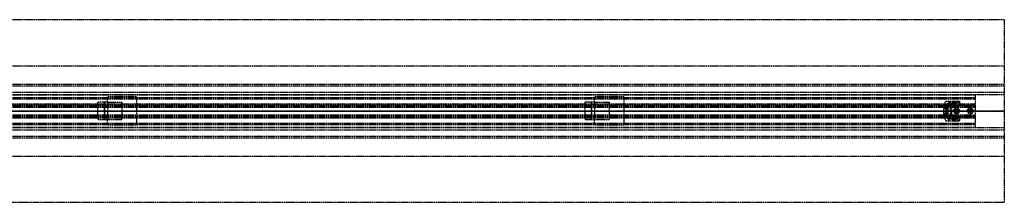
# Model space of a CAD drawing. Header units: millimetres. Extents: x 0 to 2050, y -94 to 94.
# Tile 13 of 13: x 1040 to 2050, y -94 to 94. Entities that reach past the tile are written whole.
import ezdxf

# ---------------------------------------------------------------- set-up
doc = ezdxf.new("R2010")
doc.units = ezdxf.units.MM
doc.header["$LTSCALE"] = 10
doc.linetypes.add('ALLCAD_Strich', pattern=[0.2, 0.15, -0.05])
doc.layers.add('BESCH_KONT_sich_schn_ansi_2d', color=40, linetype='Continuous')
doc.layers.add('BESCH_KONT_sich_schn_grun_2d', color=10, linetype='Continuous')

msp = doc.modelspace()

# ---------------------------------------------------------------- linework, layer by layer
at = {"layer": 'BESCH_KONT_sich_schn_ansi_2d', "linetype": 'ALLCAD_Strich'}
for p, q in [((0, 0, 2368), (2050, 0, 2368)), ((2050, 0, 2418), (0, 0, 2418)), ((2050, 0, 2361.5), (0, 0, 2361.5)), ((2050, 0, 2362), (0, 0, 2362)), ((0, 0, 2359), (2050, 0, 2359)), ((0, 0, 2359.5), (2050, 0, 2359.5)), ((0, 0, 2353), (2050, 0, 2353)), ((0, 0, 2324), (2020, 0, 2324)), ((2020, 0, 2325.5), (0, 0, 2325.5)), ((0, 0, 2352.5), (2020, 0, 2352.5)), ((0, 0, 2326.5), (2020, 0, 2326.5)), ((0, 0, 2355), (2020, 0, 2355)), ((0, 0, 2350.5), (2020, 0, 2350.5)), ((0, 0, 2350), (2020, 0, 2350)), ((2050, 0), (965, 0)), ((965, 0, 2322), (2020, 0, 2322)), ((1119.5, 0, 2365), (1119.5, 0, 2362)), ((1129.5, 0, 2365), (1119.5, 0, 2365)), ((1126.5, 0, 2359), (1126.5, 0, 2362)), ((1126.5, 0, 2362), (1126.5, 0, 2355)), ((1129.5, 0, 2355), (1129.5, 0, 2359)), ((1129.5, 0, 2359), (1129.5, 0, 2365)), ((1144.5, 0, 2359), (1144.5, 0, 2362)), ((1159.5, 0, 2359), (1159.5, 0, 2355)), ((1619.5, 0, 2365), (1619.5, 0, 2362)), ((1629.5, 0, 2365), (1619.5, 0, 2365)), ((1626.5, 0, 2359), (1626.5, 0, 2362)), ((1626.5, 0, 2362), (1626.5, 0, 2355)), ((1629.5, 0, 2355), (1629.5, 0, 2359)), ((1629.5, 0, 2359), (1629.5, 0, 2365)), ((1644.5, 0, 2359), (1644.5, 0, 2362)), ((1659.5, 0, 2359), (1659.5, 0, 2355)), ((1988, 0, 2332.6), (1988, 0, 2347)), ((1988, 0, 2347.5), (1988, 0, 2347)), ((1988, 0, 2332.6), (1988, 0, 2332.1)), ((1990, 0, 2336.2), (1988, 0, 2332.6)), ((1988, 0, 2332.1), (1990, 0, 2332.1)), ((1990, 0, 2347.5), (1988, 0, 2347.5)), ((1988, 0, 2347), (1990, 0, 2343.4)), ((1990, 0, 2329.4), (1988, 0, 2329.4)), ((1988, 0, 2331.8), (1990, 0, 2331.8)), ((1988, 0, 2329.4), (1988, 0, 2331.8)), ((1988, 0, 2332.1), (1988, 0, 2331.8)), ((1988, 0, 2332.5), (1990, 0, 2332.5)), ((1988, 0, 2346.5), (1990, 0, 2346.5)), ((1988, 0, 2329.1), (1988, 0, 2329.4)), ((1988, 0, 2329.1), (1990, 0, 2329.1)), ((1988, 0, 2347.5), (1988, 0, 2350.5)), ((1992.5, 0, 2350.3), (1990, 0, 2350.3)), ((1990, 0, 2329.3), (1992.5, 0, 2329.3)), ((1990, 0, 2332.1), (1990, 0, 2329.3)), ((2003.6, 0, 2336.2), (1990, 0, 2336.2)), ((1990, 0, 2348.5), (1990, 0, 2347.5)), ((1990, 0, 2347.5), (1990, 0, 2343.4)), ((1990, 0, 2336.2), (1990, 0, 2332.1)), ((1990, 0, 2343.4), (1990, 0, 2336.2)), ((1990, 0, 2343.4), (2003.6, 0, 2343.4)), ((1992.5, 0, 2331.6), (1990, 0, 2331.6)), ((1992.5, 0, 2335.1), (1990, 0, 2335.1)), ((1992.5, 0, 2344.6), (1990, 0, 2344.6)), ((1992.5, 0, 2348.1), (1990, 0, 2348.1)), ((1990, 0, 2350.5), (1990, 0, 2350.5)), ((1990, 0, 2350.5), (1990, 0, 2350.5)), ((1990, 0, 2350.5), (1990, 0, 2350.5)), ((1990, 0, 2350.5), (1990, 0, 2350.5)), ((1990, 0, 2350.5), (1990, 0, 2350.5)), ((1990, 0, 2350.5), (1990, 0, 2350.5)), ((1990, 0, 2350.5), (1990, 0, 2350.5)), ((1990, 0, 2350.5), (1990, 0, 2350.5)), ((1990, 0, 2350.5), (1990, 0, 2350.5)), ((1990, 0, 2348.5), (1990, 0, 2350.5)), ((1990, 0, 2329.3), (1990, 0, 2329.1)), ((1990, 0, 2350.5), (1990, 0, 2350.5)), ((1990, 0, 2350.5), (1990, 0, 2350.5)), ((1990, 0, 2350.5), (1990, 0, 2350.5)), ((1990, 0, 2350.5), (1990, 0, 2350.5)), ((1990, 0, 2350.5), (1990, 0, 2350.5)), ((1990, 0, 2350.5), (1990, 0, 2350.5)), ((1990, 0, 2350.5), (1990, 0, 2350.5)), ((1990, 0, 2350.5), (1990, 0, 2350.5)), ((1990, 0, 2349.5), (1991, 0, 2349.5)), ((1990, 0, 2343.5), (1991, 0, 2343.5)), ((1990, 0, 2336.5), (1991, 0, 2336.5)), ((1990, 0, 2330.5), (1991, 0, 2330.5)), ((1990.1, 0, 2352.5), (1990.1, 0, 2350.5)), ((1991, 0, 2343.5), (1991, 0, 2349.5)), ((1991, 0, 2330.5), (1991, 0, 2336.5)), ((1991.1, 0, 2350.5), (1991.1, 0, 2352.5)), ((1992.5, 0, 2342.1), (1994.5, 0, 2342.1)), ((1992.5, 0, 2334.2), (2001.4, 0, 2334.2)), ((2001.4, 0, 2345.4), (1992.5, 0, 2345.4)), ((1992.5, 0, 2329.3), (1992.5, 0, 2334.2)), ((1992.5, 0, 2345.4), (1992.5, 0, 2341.1)), ((1992.5, 0, 2338.5), (1992.5, 0, 2334.2)), ((1992.5, 0, 2345.4), (1992.5, 0, 2350.3)), ((1992.5, 0, 2338.5), (1992.5, 0, 2341.1)), ((1996.7, 0, 2338), (1993, 0, 2338)), ((1993, 0, 2341.6), (1996.7, 0, 2341.6)), ((1994.5, 0, 2342.1), (1994.5, 0, 2336.2)), ((1994.5, 0, 2336.2), (1996, 0, 2336.2)), ((1996, 0, 2343.4), (1996, 0, 2336.2)), ((1998.7, 0, 2338.9), (1997.2, 0, 2338.1)), ((1997.2, 0, 2341.5), (1998.7, 0, 2340.7)), ((2004, 0, 2348), (1998, 0, 2348)), ((2004, 0, 2347.5), (1998, 0, 2347.5)), ((1998, 0, 2347.5), (1998, 0, 2348)), ((1999.2, 0, 2349), (1998, 0, 2348)), ((1999.2, 0, 2352.5), (1999.2, 0, 2350.5)), ((2002.8, 0, 2349), (1999.2, 0, 2349)), ((1999.2, 0, 2349), (1999.2, 0, 2352.5)), ((2004, 0, 2338), (1999.7, 0, 2339)), ((1999.7, 0, 2340.6), (2004, 0, 2341.6)), ((2003.6, 0, 2343.4), (2001.4, 0, 2345.4)), ((2001.4, 0, 2334.2), (2003.6, 0, 2336.2)), ((2002.8, 0, 2352.5), (2002.8, 0, 2350.5)), ((2002.8, 0, 2349), (2004, 0, 2348)), ((2002.8, 0, 2349), (2002.8, 0, 2352.5)), ((2004, 0, 2343), (2003.6, 0, 2343.4)), ((2003.6, 0, 2336.2), (2004, 0, 2336.6)), ((2004, 0, 2343), (2004, 0, 2341.6)), ((2004, 0, 2338), (2004, 0, 2336.6)), ((2004, 0, 2347.5), (2004, 0, 2348)), ((2018, 0, 2348), (2012, 0, 2348)), ((2018, 0, 2347.5), (2012, 0, 2347.5)), ((2012, 0, 2347.5), (2012, 0, 2348)), ((2013.2, 0, 2349), (2012, 0, 2348)), ((2013.2, 0, 2352.5), (2013.2, 0, 2350.5)), ((2016.8, 0, 2349), (2013.2, 0, 2349)), ((2013.2, 0, 2349), (2013.2, 0, 2352.5)), ((2016.8, 0, 2352.5), (2016.8, 0, 2350.5)), ((2016.8, 0, 2349), (2018, 0, 2348)), ((2016.8, 0, 2349), (2016.8, 0, 2352.5)), ((2018, 0, 2347.5), (2018, 0, 2348)), ((2019, 0, 2352.5), (2019, 0, 2350.5)), ((2020, 0, 2355), (2020, 0, 2322)), ((2050, 0), (2050, 0, 2368)), ((2050, 0, 2368), (2050, 0, 2418))]:
    msp.add_line(p, q, dxfattribs=at)
at = {"layer": 'BESCH_KONT_sich_schn_ansi_2d', "linetype": 'ALLCAD_Strich', "extrusion": (0, 1, 0)}
for centre, radius, start, end in [((-1990, 2350.5), 2, 360, 90), ((-1993, 2338.5), 0.5, 270, 360), ((-1993, 2341.1), 0.5, 0, 90), ((-1996.7, 2339), 1, 242.7338, 270), ((-1996.7, 2340.6), 1, 90, 117.2662)]:
    msp.add_arc(centre, radius, start, end, dxfattribs=at)
at = {"layer": 'BESCH_KONT_sich_schn_ansi_2d', "linetype": 'ALLCAD_Strich', "extrusion": (0, -1, 0)}
for centre, start, end in [((1999.4, 2337.5), 77.2662, 117.2662), ((1999.4, 2342), 242.7338, 282.7338)]:
    msp.add_arc(centre, 1.5, start, end, dxfattribs=at)
at = {"layer": 'BESCH_KONT_sich_schn_grun_2d', "linetype": 'ALLCAD_Strich'}
for p, q in [((0, 94), (2050, 94)), ((2050, 94), (2050, -94)), ((0, 46.5), (2050, 46.5)), ((0, 27.5), (2050, 27.5)), ((0, 27.5), (2050, 27.5)), ((0, 26), (2050, 26)), ((0, 19.5), (2050, 19.5)), ((0, 17), (2050, 17)), ((0, 16.5), (2020, 16.5)), ((0, 14), (2020, 14)), ((0, 12.4), (2020, 12.4)), ((1129.5, 9), (1129.5, 14.5)), ((1159.5, 14.5), (1129.5, 14.5)), ((1159.5, 14.5), (1159.5, -14.5)), ((1629.5, 9), (1629.5, 14.5)), ((1659.5, 14.5), (1629.5, 14.5)), ((1659.5, 14.5), (1659.5, -14.5)), ((2020, 16.5), (2020, -16.5)), ((2020, 7), (0, 7)), ((0, 6), (2020, 6)), ((0, 5.5), (2020, 5.5)), ((0, 4.5), (2020, 4.5)), ((0, 4), (2020, 4)), ((1119.5, 9), (1119.5, -9)), ((1129.5, 9), (1119.5, 9)), ((1126.5, -9), (1126.5, 9)), ((1126.5, 9), (1126.5, -9)), ((1129.5, 9), (1144.5, 9)), ((1129.5, 9), (1129.5, -9)), ((1144.5, 9), (1144.5, -9)), ((1619.5, 9), (1619.5, -9)), ((1629.5, 9), (1619.5, 9)), ((1626.5, -9), (1626.5, 9)), ((1626.5, 9), (1626.5, -9)), ((1629.5, 9), (1644.5, 9)), ((1629.5, 9), (1629.5, -9)), ((1644.5, 9), (1644.5, -9)), ((1988, 6.4), (1990, 10)), ((1988, 5.8), (1988, 6.4)), ((1988, 5.8), (1990, 5.8)), ((1988, 4.8), (1988, 5.8)), ((1990, 5.8), (1988, 5.8)), ((1990, 5.4), (1988, 5.4)), ((1988, 4.8), (1990, 4.8)), ((1988, -4.8), (1988, 4.8)), ((1988, 2.9), (1990, 2.9)), ((1990, 2.2), (1988, 2.2)), ((1990, 10), (2003.6, 10)), ((1990, 5.8), (1990, 4.8)), ((1990, 4.8), (1990, -4.8)), ((1990.1, 4.8), (1990, 4.8)), ((1992.5, 3), (1990, 3)), ((1990, 3), (1991, 3)), ((1992.5, 1.8), (1990, 1.8)), ((1990, 0), (1990, 0)), ((1990, 0), (1990, 0)), ((1990, 0), (1990, 0)), ((1990, 0), (1990, 0)), ((1990, 0), (1990, 0)), ((1990, 0), (1990, 0)), ((1990, 0), (1990, 0)), ((1990, 0), (1990, 0)), ((1990, 0), (1990, 0)), ((1990, 0), (1990, 0)), ((1990, 0), (1990, 0)), ((1990, 0), (1990, 0)), ((1990, 0), (1990, 0)), ((1990, 0), (1990, 0)), ((1990, 0), (1990, 0)), ((1990, 0), (1990, 0)), ((1990, 0), (1990, 0)), ((1990, 0), (1990, 0)), ((1990, 0), (1990, 0)), ((1990, 0), (1990, 0)), ((1990, 0), (1990, 0)), ((1990, 0), (1990, 0)), ((1991, -3), (1991, 3)), ((2019, 5.8), (1991.1, 5.8)), ((1992.5, 10), (1992.5, 8)), ((1992.5, 3), (1992.5, 8)), ((1992.5, 8), (2001.4, 8)), ((2001.4, 8), (1992.5, 8)), ((1996, 4.2), (1992.5, 4.2)), ((1992.5, -3), (1992.5, 3)), ((1993, 10), (1993, 5.5)), ((1994.5, 4.2), (1994.5, -4.2)), ((1996, -4.2), (1996, 4.2)), ((1996.7, 10), (1996.7, 5.5)), ((1997.2, 10), (1997.2, 5.5)), ((1998.7, 10), (1998.7, 5.5)), ((1999.7, 10), (1999.7, 5.5)), ((2001.4, 8), (2003.6, 10)), ((2003.6, 10), (2001.4, 8)), ((2001.4, 5.5), (2001.4, 8)), ((2003.6, 10), (2004, 10)), ((2004, 10), (2004, 5.5)), ((0, -4), (2020, -4)), ((0, -4.5), (2020, -4.5)), ((0, -5.5), (2020, -5.5)), ((0, -6), (2020, -6)), ((0, -7), (2020, -7)), ((1129.5, -9), (1119.5, -9)), ((1144.5, -9), (1129.5, -9)), ((1129.5, -14.5), (1129.5, -9)), ((1629.5, -9), (1619.5, -9)), ((1644.5, -9), (1629.5, -9)), ((1629.5, -14.5), (1629.5, -9)), ((1988, -2.2), (1990, -2.2)), ((1990, -2.9), (1988, -2.9)), ((1988, -5.8), (1988, -4.8)), ((1990, -4.8), (1988, -4.8)), ((1988, -5.4), (1990, -5.4)), ((1988, -5.8), (1990, -5.8)), ((1988, -5.9), (1988, -6.3)), ((1990, -5.9), (1988, -5.9)), ((1988, -6.3), (1990, -10)), ((1990, 0), (1990, 0)), ((1990, 0), (1990, 0)), ((1990, 0), (1990, 0)), ((1990, 0), (1990, 0)), ((1990, 0), (1990, 0)), ((1990, 0), (1990, 0)), ((1990, 0), (1990, 0)), ((1990, 0), (1990, 0)), ((1990, 0), (1990, 0)), ((1992.5, -1.8), (1990, -1.8)), ((1992.5, -3), (1990, -3)), ((1990, -3), (1991, -3)), ((1990, -4.8), (1990, -5.9)), ((1990, -4.8), (1990.1, -4.8)), ((1990, -10), (2003.6, -10)), ((1991.1, -5.8), (2019, -5.8)), ((1992.5, -8), (1992.5, -3)), ((1992.5, -4.2), (1996, -4.2)), ((1992.5, -8), (2001.4, -8)), ((2001.4, -8), (1992.5, -8)), ((1992.5, -8), (1992.5, -10)), ((1993, -5.5), (1993, -10)), ((1996.7, -5.5), (1996.7, -10)), ((1997.2, -5.5), (1997.2, -10)), ((1998.7, -5.5), (1998.7, -10)), ((1999.7, -5.5), (1999.7, -10)), ((2001.4, -8), (2001.4, -5.5)), ((2003.6, -10), (2001.4, -8)), ((2001.4, -8), (2003.6, -10)), ((2004, -10), (2003.6, -10)), ((2004, -5.5), (2004, -10)), ((0, -12.4), (2020, -12.4)), ((0, -14), (2020, -14)), ((0, -16.5), (2020, -16.5)), ((0, -17), (2050, -17)), ((0, -19.5), (2050, -19.5)), ((1159.5, -14.5), (1129.5, -14.5)), ((1659.5, -14.5), (1629.5, -14.5)), ((0, -26), (2050, -26)), ((0, -27.5), (2050, -27.5)), ((0, -27.5), (2050, -27.5)), ((0, -46.5), (2050, -46.5)), ((2050, -94), (0, -94))]:
    msp.add_line(p, q, dxfattribs=at)
for centre, radius in [((2001, 0), 3), ((2001, 0), 1.75), ((2001, 0), 1.75), ((2015, 0), 3), ((2015, 0), 1.75), ((2015, 0), 1.75)]:
    msp.add_circle(centre, radius, dxfattribs=at)
for centre, start, end in [((1991.1, 4.8), 90, 177.134), ((2019, 4.8), 0, 90), ((1991.1, -4.8), 182.866, 270), ((2019, -4.8), 270, 0)]:
    msp.add_arc(centre, 1, start, end, dxfattribs=at)

doc.saveas('drawing.dxf')
